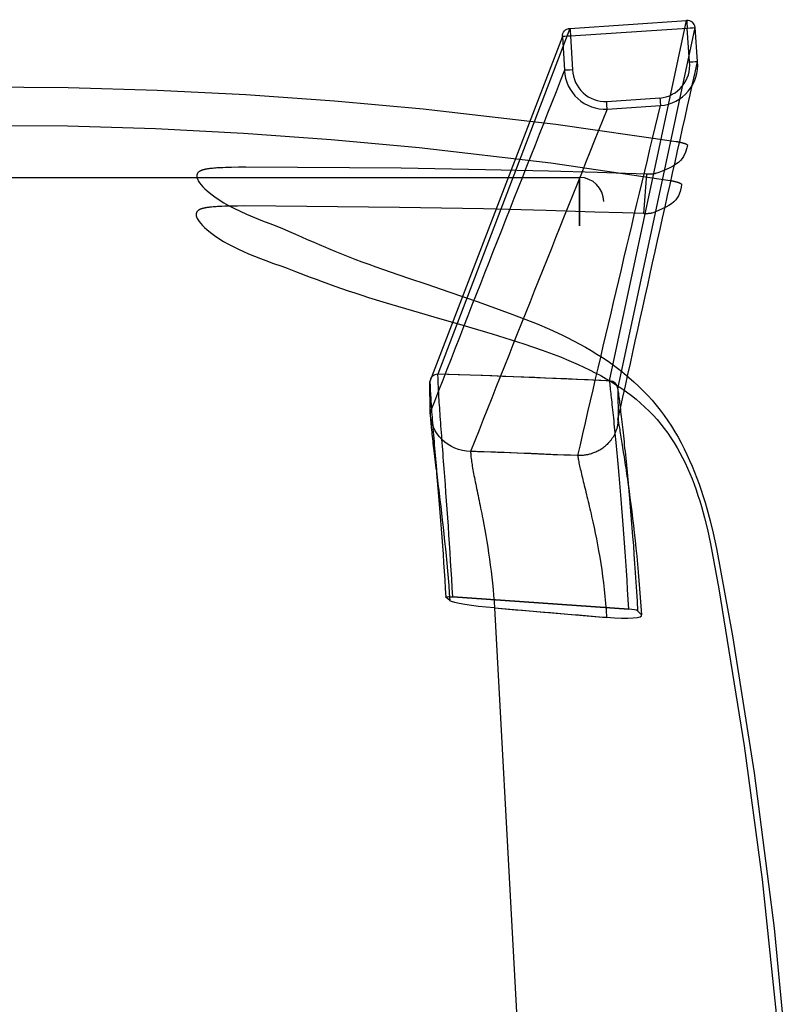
# Model space of a CAD drawing. Extents: x -1663 to -1246, y 1205 to 1695.
# Tile 4 of 4: x -1445 to -1253, y 1450 to 1695. Entities that reach past the tile are written whole.
import ezdxf

# ---------------------------------------------------------------- set-up
doc = ezdxf.new("R2010")
doc.units = 0
for name, color, linetype in [('CAPA_01', 7, 'CONTINUOUS'), ('OK', 7, 'CONTINUOUS'), ('PREDETERMINADO', 7, 'CONTINUOUS')]:
    doc.layers.add(name, color=color, linetype=linetype)

msp = doc.modelspace()

# ---------------------------------------------------------------- linework, layer by layer
at = {"layer": 'CAPA_01', "color": 5}
msp.add_line((-1289.45, 1646.6, 831.24), (-1288.66, 1656.43, 829.59), dxfattribs=at)
for points in [[(-1465.82, 1678.2, 880.22), (-1432.63, 1678.03, 880.24), (-1410.51, 1677.35, 880.35), (-1388.44, 1676.24, 880.56), (-1366.39, 1674.69, 880.83), (-1344.34, 1672.71, 881.11), (-1311.35, 1668.89, 881.3), (-1281.39, 1664.57, 881.05), (-1281.33, 1664.56, 881.05), (-1281.27, 1664.55, 881.05), (-1281.21, 1664.54, 881.05), (-1281.14, 1664.53, 881.04), (-1281.08, 1664.52, 881.03), (-1281.02, 1664.51, 881.03), (-1280.95, 1664.49, 881.02), (-1280.89, 1664.48, 881.01), (-1280.83, 1664.47, 880.99), (-1280.76, 1664.46, 880.98), (-1280.7, 1664.45, 880.96), (-1280.64, 1664.43, 880.95), (-1280.57, 1664.42, 880.93), (-1280.51, 1664.41, 880.91), (-1280.45, 1664.39, 880.89), (-1280.39, 1664.38, 880.87), (-1280.32, 1664.36, 880.84), (-1280.26, 1664.35, 880.82), (-1280.2, 1664.34, 880.79), (-1280.14, 1664.32, 880.76), (-1280.08, 1664.31, 880.73), (-1280.02, 1664.29, 880.7), (-1279.96, 1664.28, 880.67), (-1279.9, 1664.26, 880.63), (-1279.84, 1664.24, 880.59), (-1279.79, 1664.23, 880.56), (-1279.73, 1664.21, 880.52), (-1279.67, 1664.2, 880.48), (-1279.62, 1664.18, 880.43), (-1279.57, 1664.16, 880.39), (-1279.52, 1664.15, 880.35), (-1279.46, 1664.13, 880.3), (-1279.41, 1664.12, 880.25), (-1279.37, 1664.1, 880.2), (-1279.32, 1664.08, 880.15), (-1279.27, 1664.07, 880.1), (-1279.23, 1664.05, 880.05), (-1279.18, 1664.03, 880), (-1279.14, 1664.02, 879.94), (-1279.1, 1664, 879.89), (-1279.06, 1663.98, 879.83), (-1279.03, 1663.97, 879.78), (-1278.99, 1663.95, 879.72), (-1278.95, 1663.94, 879.66), (-1278.92, 1663.92, 879.6), (-1278.89, 1663.9, 879.54), (-1278.86, 1663.89, 879.48), (-1278.83, 1663.87, 879.42), (-1278.81, 1663.86, 879.36), (-1278.78, 1663.84, 879.3), (-1278.76, 1663.83, 879.24), (-1278.74, 1663.81, 879.17), (-1278.71, 1663.8, 879.11), (-1278.7, 1663.78, 879.05), (-1278.68, 1663.77, 878.99), (-1278.66, 1663.76, 878.92), (-1278.65, 1663.74, 878.86), (-1278.64, 1663.73, 878.8), (-1278.63, 1663.72, 878.73), (-1278.62, 1663.7, 878.67), (-1278.61, 1663.69, 878.61), (-1278.6, 1663.68, 878.55), (-1278.6, 1663.67, 878.48), (-1278.59, 1663.65, 878.42), (-1278.59, 1663.64, 878.36), (-1278.59, 1663.63, 878.3), (-1278.59, 1663.62, 878.24), (-1278.72, 1662.98, 874.54), (-1279.05, 1661.88, 868.03), (-1279.54, 1660.82, 861.5), (-1279.88, 1660.32, 858.25), (-1280.3, 1659.82, 854.99), (-1280.82, 1659.35, 851.76), (-1281.44, 1658.89, 848.55), (-1282.17, 1658.44, 845.37), (-1283, 1658.01, 842.22), (-1283.92, 1657.59, 839.11), (-1284.91, 1657.18, 836.05), (-1285.71, 1656.87, 833.76), (-1286.55, 1656.57, 831.5), (-1286.58, 1656.56, 831.43), (-1286.61, 1656.55, 831.35), (-1286.64, 1656.54, 831.27), (-1286.68, 1656.53, 831.2), (-1286.72, 1656.52, 831.12), (-1286.76, 1656.52, 831.05), (-1286.81, 1656.51, 830.97), (-1286.85, 1656.5, 830.9), (-1286.9, 1656.49, 830.83), (-1286.96, 1656.48, 830.76), (-1287.01, 1656.48, 830.69), (-1287.06, 1656.47, 830.62), (-1287.12, 1656.46, 830.55), (-1287.18, 1656.46, 830.49), (-1287.24, 1656.45, 830.42), (-1287.31, 1656.45, 830.36), (-1287.37, 1656.44, 830.3), (-1287.44, 1656.44, 830.24), (-1287.51, 1656.43, 830.19), (-1287.58, 1656.43, 830.13), (-1287.65, 1656.43, 830.08), (-1287.72, 1656.43, 830.03), (-1287.79, 1656.42, 829.98), (-1287.87, 1656.42, 829.93), (-1287.95, 1656.42, 829.89), (-1288.02, 1656.42, 829.85), (-1288.1, 1656.42, 829.81), (-1288.18, 1656.42, 829.77), (-1288.26, 1656.42, 829.73), (-1288.34, 1656.42, 829.7), (-1288.42, 1656.42, 829.67), (-1288.5, 1656.42, 829.64), (-1288.58, 1656.43, 829.62), (-1288.66, 1656.43, 829.59), (-1294.02, 1656.61, 828.2), (-1300.95, 1656.83, 826.56), (-1313.12, 1657.17, 824.07), (-1328.81, 1657.53, 821.4), (-1349.8, 1657.88, 818.52), (-1388.48, 1658.17, 814.51), (-1390.25, 1658.15, 814.28), (-1392.02, 1658.12, 814), (-1392.76, 1658.1, 813.86), (-1393.49, 1658.07, 813.71), (-1394.21, 1658.04, 813.54), (-1394.93, 1658.01, 813.35), (-1395.29, 1657.99, 813.25), (-1395.66, 1657.96, 813.13), (-1396.03, 1657.93, 813.01), (-1396.39, 1657.9, 812.87), (-1396.75, 1657.87, 812.72), (-1396.93, 1657.85, 812.64), (-1397.11, 1657.84, 812.56), (-1397.28, 1657.82, 812.48), (-1397.45, 1657.8, 812.39), (-1397.62, 1657.77, 812.3), (-1397.78, 1657.75, 812.21), (-1397.96, 1657.73, 812.1), (-1398.13, 1657.7, 811.99), (-1398.22, 1657.68, 811.93), (-1398.3, 1657.67, 811.88), (-1398.38, 1657.65, 811.82), (-1398.46, 1657.64, 811.75), (-1398.54, 1657.62, 811.69), (-1398.62, 1657.61, 811.63), (-1398.7, 1657.59, 811.56), (-1398.77, 1657.57, 811.49), (-1398.85, 1657.56, 811.42), (-1398.92, 1657.54, 811.35), (-1398.99, 1657.52, 811.28), (-1399.07, 1657.5, 811.2), (-1399.14, 1657.48, 811.12), (-1399.21, 1657.45, 811.03), (-1399.28, 1657.43, 810.95), (-1399.35, 1657.41, 810.86), (-1399.42, 1657.39, 810.77), (-1399.48, 1657.36, 810.68), (-1399.54, 1657.34, 810.59), (-1399.6, 1657.31, 810.5), (-1399.66, 1657.29, 810.41), (-1399.71, 1657.26, 810.31), (-1399.76, 1657.24, 810.22), (-1399.82, 1657.21, 810.12), (-1399.86, 1657.19, 810.02), (-1399.91, 1657.16, 809.93), (-1399.96, 1657.13, 809.83), (-1400, 1657.11, 809.72), (-1400.04, 1657.08, 809.62), (-1400.09, 1657.05, 809.51), (-1400.16, 1656.99, 809.29), (-1400.24, 1656.93, 809.07), (-1400.3, 1656.87, 808.85), (-1400.36, 1656.81, 808.62), (-1400.41, 1656.74, 808.4), (-1400.45, 1656.68, 808.17), (-1400.49, 1656.62, 807.94), (-1400.53, 1656.56, 807.71), (-1400.56, 1656.49, 807.47), (-1400.58, 1656.43, 807.24), (-1400.6, 1656.36, 807), (-1400.63, 1656.23, 806.53), (-1400.65, 1656.1, 806.06), (-1400.65, 1655.97, 805.59), (-1400.65, 1655.84, 805.12), (-1400.63, 1655.71, 804.66), (-1400.57, 1655.45, 803.72), (-1400.48, 1655.19, 802.79), (-1400.42, 1655.06, 802.33), (-1400.29, 1654.8, 801.39), (-1400.14, 1654.54, 800.46), (-1399.97, 1654.28, 799.54), (-1399.58, 1653.77, 797.71), (-1399.14, 1653.26, 795.9), (-1398.64, 1652.76, 794.1), (-1398.09, 1652.25, 792.31), (-1397.19, 1651.51, 789.64), (-1396.19, 1650.77, 787), (-1395.11, 1650.04, 784.41), (-1393.96, 1649.33, 781.88), (-1392.74, 1648.64, 779.41), (-1391.45, 1647.97, 777), (-1389.88, 1647.2, 774.29), (-1388.25, 1646.45, 771.67), (-1386.32, 1645.63, 768.78), (-1384.34, 1644.84, 766.01), (-1381.82, 1643.86, 762.7), (-1379.51, 1642.95, 759.86), (-1377.82, 1642.23, 757.87), (-1376.06, 1641.46, 755.91), (-1374.64, 1640.83, 754.41), (-1373.2, 1640.2, 752.98), (-1371.72, 1639.55, 751.6), (-1370.22, 1638.89, 750.28), (-1368.67, 1638.23, 749.01), (-1367.89, 1637.9, 748.4), (-1366.28, 1637.23, 747.22), (-1364.65, 1636.58, 746.1), (-1362.99, 1635.93, 745.03), (-1361.3, 1635.29, 744.02), (-1359.59, 1634.65, 743.06), (-1357.86, 1634.02, 742.13), (-1356.1, 1633.4, 741.25), (-1352.51, 1632.14, 739.56), (-1347.96, 1630.57, 737.6), (-1343.42, 1629.02, 735.82), (-1337.95, 1627.17, 733.86), (-1330.63, 1624.65, 731.49), (-1322.24, 1621.62, 729), (-1315.99, 1619.14, 727.24), (-1312.91, 1617.82, 726.39), (-1309.87, 1616.41, 725.55), (-1308.36, 1615.68, 725.13), (-1305.4, 1614.15, 724.32), (-1303.95, 1613.35, 723.91), (-1302.51, 1612.51, 723.52), (-1301.1, 1611.66, 723.12), (-1299.7, 1610.77, 722.73), (-1298.34, 1609.85, 722.35), (-1296.99, 1608.9, 721.98), (-1295.68, 1607.92, 721.62), (-1294.39, 1606.9, 721.26), (-1293.13, 1605.85, 720.92), (-1291.91, 1604.77, 720.58), (-1290.73, 1603.67, 720.27), (-1289.59, 1602.54, 719.97), (-1288.48, 1601.37, 719.68), (-1287.4, 1600.16, 719.41), (-1286.36, 1598.93, 719.16), (-1285.36, 1597.66, 718.92), (-1284.4, 1596.37, 718.71), (-1283.47, 1595.05, 718.52), (-1282.58, 1593.7, 718.35), (-1281.74, 1592.34, 718.2), (-1280.93, 1590.95, 718.07), (-1280.15, 1589.54, 717.97), (-1279.42, 1588.11, 717.89), (-1278.71, 1586.67, 717.83), (-1278.05, 1585.21, 717.8), (-1277.41, 1583.74, 717.78), (-1276.81, 1582.26, 717.79), (-1276.23, 1580.77, 717.83), (-1275.69, 1579.27, 717.88), (-1275.17, 1577.76, 717.95), (-1274.67, 1576.24, 718.04), (-1274.21, 1574.73, 718.15), (-1273.76, 1573.2, 718.28), (-1272.94, 1570.15, 718.59), (-1272.19, 1567.08, 718.96), (-1271.34, 1563.25, 719.5), (-1267.36, 1541.56, 722.99), (-1261.97, 1507.43, 728.05), (-1257, 1468.82, 733.12), (-1252.75, 1424.25, 738.63)], [(-1465.71, 1668.6, 883.02), (-1432.84, 1668.43, 883.03), (-1410.92, 1667.75, 883.1), (-1389.05, 1666.62, 883.23), (-1367.19, 1665.06, 883.39), (-1345.33, 1663.06, 883.53), (-1312.61, 1659.21, 883.44), (-1282.89, 1654.85, 882.87), (-1282.83, 1654.84, 882.87), (-1282.77, 1654.83, 882.87), (-1282.7, 1654.82, 882.86), (-1282.64, 1654.81, 882.86), (-1282.58, 1654.8, 882.85), (-1282.52, 1654.79, 882.84), (-1282.45, 1654.78, 882.83), (-1282.39, 1654.76, 882.82), (-1282.33, 1654.75, 882.8), (-1282.27, 1654.74, 882.79), (-1282.2, 1654.73, 882.77), (-1282.14, 1654.71, 882.76), (-1282.08, 1654.7, 882.74), (-1282.01, 1654.69, 882.72), (-1281.95, 1654.67, 882.69), (-1281.89, 1654.66, 882.67), (-1281.83, 1654.64, 882.65), (-1281.76, 1654.63, 882.62), (-1281.7, 1654.62, 882.59), (-1281.64, 1654.6, 882.56), (-1281.58, 1654.59, 882.53), (-1281.52, 1654.57, 882.5), (-1281.46, 1654.55, 882.46), (-1281.4, 1654.54, 882.43), (-1281.35, 1654.52, 882.39), (-1281.29, 1654.51, 882.35), (-1281.23, 1654.49, 882.31), (-1281.18, 1654.47, 882.27), (-1281.12, 1654.46, 882.23), (-1281.07, 1654.44, 882.18), (-1281.02, 1654.43, 882.14), (-1280.97, 1654.41, 882.09), (-1280.92, 1654.39, 882.04), (-1280.87, 1654.38, 881.99), (-1280.82, 1654.36, 881.94), (-1280.77, 1654.34, 881.89), (-1280.73, 1654.33, 881.84), (-1280.69, 1654.31, 881.78), (-1280.64, 1654.29, 881.73), (-1280.6, 1654.28, 881.67), (-1280.56, 1654.26, 881.61), (-1280.53, 1654.24, 881.56), (-1280.49, 1654.23, 881.5), (-1280.45, 1654.21, 881.44), (-1280.42, 1654.19, 881.38), (-1280.39, 1654.18, 881.32), (-1280.36, 1654.16, 881.26), (-1280.33, 1654.15, 881.2), (-1280.3, 1654.13, 881.13), (-1280.28, 1654.12, 881.07), (-1280.25, 1654.1, 881.01), (-1280.23, 1654.09, 880.94), (-1280.21, 1654.07, 880.88), (-1280.19, 1654.06, 880.82), (-1280.17, 1654.04, 880.76), (-1280.16, 1654.03, 880.69), (-1280.14, 1654.01, 880.63), (-1280.13, 1654, 880.56), (-1280.12, 1653.99, 880.5), (-1280.11, 1653.97, 880.44), (-1280.1, 1653.96, 880.37), (-1280.09, 1653.95, 880.31), (-1280.08, 1653.94, 880.25), (-1280.08, 1653.92, 880.19), (-1280.08, 1653.91, 880.12), (-1280.07, 1653.9, 880.06), (-1280.07, 1653.89, 880), (-1280.16, 1653.23, 876.27), (-1280.4, 1652.12, 869.72), (-1280.81, 1651.04, 863.16), (-1281.11, 1650.53, 859.89), (-1281.48, 1650.03, 856.63), (-1281.95, 1649.54, 853.38), (-1282.53, 1649.08, 850.16), (-1283.21, 1648.63, 846.98), (-1283.99, 1648.19, 843.83), (-1284.86, 1647.77, 840.73), (-1285.81, 1647.35, 837.66), (-1286.57, 1647.04, 835.38), (-1287.37, 1646.74, 833.13), (-1287.4, 1646.73, 833.05), (-1287.43, 1646.72, 832.97), (-1287.46, 1646.71, 832.9), (-1287.5, 1646.7, 832.82), (-1287.54, 1646.69, 832.75), (-1287.58, 1646.68, 832.67), (-1287.62, 1646.67, 832.6), (-1287.67, 1646.67, 832.53), (-1287.72, 1646.66, 832.46), (-1287.77, 1646.65, 832.39), (-1287.82, 1646.64, 832.32), (-1287.87, 1646.64, 832.25), (-1287.93, 1646.63, 832.18), (-1287.99, 1646.62, 832.12), (-1288.05, 1646.62, 832.05), (-1288.11, 1646.61, 831.99), (-1288.17, 1646.61, 831.93), (-1288.24, 1646.6, 831.87), (-1288.31, 1646.6, 831.82), (-1288.38, 1646.6, 831.76), (-1288.45, 1646.59, 831.71), (-1288.52, 1646.59, 831.66), (-1288.59, 1646.59, 831.61), (-1288.67, 1646.59, 831.57), (-1288.74, 1646.59, 831.53), (-1288.82, 1646.59, 831.48), (-1288.89, 1646.59, 831.45), (-1288.97, 1646.59, 831.41), (-1289.05, 1646.59, 831.38), (-1289.13, 1646.59, 831.34), (-1289.21, 1646.59, 831.32), (-1289.29, 1646.59, 831.29), (-1289.37, 1646.59, 831.26), (-1289.45, 1646.6, 831.24), (-1294.77, 1646.78, 829.91), (-1301.65, 1647.01, 828.37), (-1313.73, 1647.38, 826.02), (-1329.34, 1647.77, 823.52), (-1350.21, 1648.17, 820.84), (-1388.72, 1648.52, 817.12), (-1390.49, 1648.5, 816.9), (-1392.25, 1648.47, 816.63), (-1392.98, 1648.45, 816.5), (-1393.71, 1648.43, 816.35), (-1394.43, 1648.4, 816.19), (-1394.79, 1648.38, 816.1), (-1395.15, 1648.37, 816), (-1395.51, 1648.35, 815.9), (-1395.87, 1648.32, 815.79), (-1396.23, 1648.3, 815.66), (-1396.6, 1648.27, 815.53), (-1396.96, 1648.23, 815.38), (-1397.13, 1648.22, 815.3), (-1397.31, 1648.2, 815.22), (-1397.48, 1648.18, 815.14), (-1397.65, 1648.16, 815.06), (-1397.82, 1648.14, 814.97), (-1397.98, 1648.12, 814.88), (-1398.15, 1648.09, 814.77), (-1398.33, 1648.06, 814.66), (-1398.41, 1648.05, 814.6), (-1398.49, 1648.03, 814.54), (-1398.57, 1648.02, 814.48), (-1398.65, 1648, 814.42), (-1398.73, 1647.99, 814.36), (-1398.81, 1647.97, 814.3), (-1398.89, 1647.95, 814.23), (-1398.96, 1647.94, 814.16), (-1399.04, 1647.92, 814.09), (-1399.11, 1647.9, 814.02), (-1399.18, 1647.88, 813.95), (-1399.25, 1647.86, 813.87), (-1399.33, 1647.84, 813.79), (-1399.4, 1647.82, 813.71), (-1399.47, 1647.8, 813.62), (-1399.54, 1647.77, 813.53), (-1399.6, 1647.75, 813.45), (-1399.66, 1647.73, 813.36), (-1399.72, 1647.7, 813.27), (-1399.78, 1647.68, 813.17), (-1399.84, 1647.66, 813.08), (-1399.89, 1647.63, 812.99), (-1399.94, 1647.6, 812.89), (-1399.99, 1647.58, 812.8), (-1400.04, 1647.55, 812.7), (-1400.09, 1647.53, 812.6), (-1400.13, 1647.5, 812.5), (-1400.18, 1647.47, 812.4), (-1400.22, 1647.44, 812.29), (-1400.26, 1647.41, 812.18), (-1400.34, 1647.35, 811.97), (-1400.41, 1647.29, 811.74), (-1400.47, 1647.23, 811.52), (-1400.52, 1647.17, 811.3), (-1400.57, 1647.11, 811.07), (-1400.62, 1647.05, 810.85), (-1400.66, 1646.99, 810.62), (-1400.69, 1646.92, 810.38), (-1400.72, 1646.86, 810.15), (-1400.74, 1646.79, 809.92), (-1400.76, 1646.73, 809.68), (-1400.79, 1646.6, 809.21), (-1400.81, 1646.47, 808.74), (-1400.81, 1646.34, 808.27), (-1400.8, 1646.2, 807.8), (-1400.78, 1646.07, 807.33), (-1400.71, 1645.81, 806.4), (-1400.62, 1645.55, 805.47), (-1400.56, 1645.42, 805), (-1400.42, 1645.16, 804.07), (-1400.27, 1644.9, 803.14), (-1400.09, 1644.64, 802.21), (-1399.69, 1644.13, 800.38), (-1399.24, 1643.62, 798.57), (-1398.74, 1643.12, 796.77), (-1398.18, 1642.62, 794.98), (-1397.26, 1641.87, 792.31), (-1396.26, 1641.13, 789.68), (-1395.16, 1640.41, 787.08), (-1394, 1639.7, 784.55), (-1392.77, 1639.01, 782.09), (-1391.47, 1638.34, 779.71), (-1390.12, 1637.69, 777.4), (-1389.2, 1637.26, 775.9), (-1387.78, 1636.62, 773.67), (-1386.32, 1636.01, 771.52), (-1384.84, 1635.42, 769.47), (-1382.82, 1634.66, 766.85), (-1381.81, 1634.29, 765.6), (-1381.04, 1634.02, 764.72), (-1380.27, 1633.75, 763.88), (-1379.51, 1633.49, 763.1), (-1378.16, 1633.02, 761.79), (-1376.06, 1632.2, 759.68), (-1375, 1631.79, 758.69), (-1373.56, 1631.24, 757.44), (-1372.47, 1630.83, 756.54), (-1370.98, 1630.26, 755.38), (-1369.46, 1629.69, 754.26), (-1367.9, 1629.12, 753.19), (-1366.3, 1628.55, 752.17), (-1364.68, 1627.98, 751.2), (-1363.02, 1627.41, 750.28), (-1361.34, 1626.86, 749.4), (-1359.63, 1626.31, 748.57), (-1357.9, 1625.77, 747.78), (-1354.37, 1624.69, 746.28), (-1350.76, 1623.61, 744.88), (-1345.32, 1622.01, 742.97), (-1341.7, 1620.96, 741.82), (-1334.43, 1618.85, 739.72), (-1327.14, 1616.7, 737.83), (-1319.33, 1614.24, 735.98), (-1314.71, 1612.65, 734.93), (-1310.18, 1610.94, 733.91), (-1308.69, 1610.33, 733.58), (-1305.77, 1609.07, 732.92), (-1304.33, 1608.41, 732.6), (-1302.92, 1607.73, 732.29), (-1301.52, 1607.02, 731.97), (-1300.15, 1606.29, 731.66), (-1298.81, 1605.53, 731.36), (-1297.49, 1604.74, 731.06), (-1296.2, 1603.93, 730.77), (-1294.94, 1603.09, 730.49), (-1293.71, 1602.22, 730.22), (-1292.51, 1601.33, 729.95), (-1291.37, 1600.41, 729.7), (-1290.26, 1599.46, 729.46), (-1289.18, 1598.48, 729.23), (-1288.13, 1597.46, 729.01), (-1287.13, 1596.42, 728.81), (-1286.16, 1595.35, 728.62), (-1285.23, 1594.25, 728.45), (-1284.34, 1593.12, 728.29), (-1283.49, 1591.97, 728.15), (-1282.68, 1590.79, 728.03), (-1281.9, 1589.59, 727.93), (-1281.16, 1588.36, 727.85), (-1280.46, 1587.11, 727.78), (-1279.79, 1585.85, 727.74), (-1279.16, 1584.56, 727.71), (-1278.56, 1583.25, 727.71), (-1277.98, 1581.93, 727.72), (-1277.44, 1580.59, 727.75), (-1276.93, 1579.24, 727.8), (-1276.44, 1577.87, 727.87), (-1275.97, 1576.49, 727.95), (-1275.53, 1575.11, 728.06), (-1275.11, 1573.71, 728.18), (-1274.33, 1570.89, 728.46), (-1273.62, 1568.03, 728.81), (-1272.82, 1564.43, 729.32), (-1270.74, 1553.21, 731.14), (-1264.47, 1514.15, 737.05), (-1260.01, 1480.86, 741.53), (-1255.5, 1437.99, 746.86)]]:
    msp.add_polyline3d(points, dxfattribs=at)
at = {"layer": 'OK', "color": 40}
for p, q in [((-1307.82, 1692.7, 2.63), (-1278.79, 1694.66, 2.64)), ((-1297.95, 1604.96, 675.72), (-1278.79, 1694.66, 2.64)), ((-1309.69, 1690.68, 1.97), (-1342.65, 1604.8, 668.99)), ((-1307.82, 1692.7, 2.63), (-1340.66, 1606.64, 669.84)), ((-1309.69, 1690.68, 1.97), (-1309.17, 1682.27, 1.96)), ((-1307.69, 1690.81), (-1278.66, 1692.77)), ((-1307.69, 1690.81), (-1307.17, 1682.39)), ((-1295.92, 1602.97, 675.41), (-1276.67, 1692.92, 1.97)), ((-1278.05, 1684.34), (-1278.66, 1692.77)), ((-1276.06, 1684.49, 1.97), (-1276.67, 1692.92, 1.97)), ((-1298.68, 1674.5), (-1285.43, 1675.38)), ((-1298.55, 1672.61, 1.36), (-1285.31, 1673.49, 1.36)), ((-1340.65, 1606.64, 669.84), (-1340.66, 1606.64, 669.84)), ((-1297.95, 1604.96, 675.72), (-1297.95, 1604.96, 675.72)), ((-1342.6, 1597.22, 666.46), (-1342.65, 1604.8, 668.99)), ((-1295.92, 1602.97, 675.41), (-1295.86, 1595.4, 672.84)), ((-1332.45, 1587.42, 664.43), (-1332.53, 1587.42, 664.42)), ((-1305.86, 1586.39, 668.05), (-1306, 1586.39, 668.03)), ((-1337.73, 1550.29, 698.51), (-1338.72, 1551.17, 706.4)), ((-1293.19, 1548.19, 714.4), (-1336.99, 1551.24, 708.64)), ((-1336.99, 1551.24, 708.64), (-1293.19, 1548.19, 714.4)), ((-1326.61, 1548.48, 689.97), (-1298.72, 1546.14, 693.69)), ((-1290.03, 1546.74, 704.81), (-1290.98, 1547.78, 712.69))]:
    msp.add_line(p, q, dxfattribs=at)
for points in [[(-1336.99, 1551.24, 708.64), (-1337.11, 1553.47, 708.42), (-1337.23, 1555.69, 708.15), (-1337.36, 1557.91, 707.82), (-1337.5, 1560.11, 707.42), (-1337.63, 1562.31, 706.97), (-1337.77, 1564.49, 706.46), (-1337.92, 1566.66, 705.88), (-1338.07, 1568.81, 705.24), (-1338.21, 1570.94, 704.53), (-1338.36, 1573.05, 703.76), (-1338.52, 1575.13, 702.92), (-1338.67, 1577.19, 702.01), (-1338.82, 1579.21, 701.03), (-1338.89, 1580.21, 700.51), (-1338.97, 1581.19, 699.98), (-1339.04, 1582.17, 699.43), (-1339.11, 1583.14, 698.86), (-1339.18, 1584.1, 698.27), (-1339.26, 1585.04, 697.66), (-1339.33, 1585.98, 697.04), (-1339.4, 1586.9, 696.4), (-1339.47, 1587.81, 695.74), (-1339.53, 1588.71, 695.06), (-1339.6, 1589.59, 694.37), (-1339.67, 1590.46, 693.66), (-1339.73, 1591.31, 692.93), (-1339.79, 1592.15, 692.18), (-1339.85, 1592.97, 691.41), (-1339.91, 1593.78, 690.63), (-1339.97, 1594.57, 689.83), (-1340.03, 1595.34, 689.02), (-1340.08, 1596.09, 688.19), (-1340.13, 1596.83, 687.34), (-1340.18, 1597.55, 686.48), (-1340.23, 1598.25, 685.6), (-1340.28, 1598.93, 684.71), (-1340.32, 1599.59, 683.8), (-1340.36, 1600.23, 682.88), (-1340.4, 1600.85, 681.94), (-1340.44, 1601.45, 680.99), (-1340.47, 1602.02, 680.03), (-1340.5, 1602.58, 679.06), (-1340.53, 1603.12, 678.07), (-1340.56, 1603.63, 677.08), (-1340.58, 1604.13, 676.07), (-1340.6, 1604.6, 675.06), (-1340.62, 1605.05, 674.03), (-1340.63, 1605.48, 672.99), (-1340.64, 1605.89, 671.95), (-1340.65, 1606.28, 670.9), (-1340.66, 1606.64, 669.84)], [(-1297.95, 1604.96, 675.72), (-1298.77, 1604.99, 675.61), (-1300.14, 1605.05, 675.42), (-1304.22, 1605.23, 674.8), (-1316.07, 1605.75, 673), (-1329.54, 1606.3, 671.09), (-1335.64, 1606.51, 670.33), (-1338.32, 1606.59, 670.05), (-1340.66, 1606.64, 669.84)], [(-1293.19, 1548.19, 714.4), (-1293.32, 1550.62, 714.04), (-1293.46, 1553.03, 713.62), (-1293.6, 1555.41, 713.16), (-1293.75, 1557.77, 712.64), (-1293.9, 1560.11, 712.08), (-1294.06, 1562.41, 711.46), (-1294.22, 1564.69, 710.78), (-1294.38, 1566.93, 710.06), (-1294.54, 1569.13, 709.28), (-1294.71, 1571.3, 708.45), (-1294.88, 1573.43, 707.56), (-1295.05, 1575.52, 706.62), (-1295.22, 1577.56, 705.63), (-1295.39, 1579.56, 704.58), (-1295.56, 1581.51, 703.47), (-1295.73, 1583.4, 702.31), (-1295.81, 1584.33, 701.71), (-1295.9, 1585.25, 701.09), (-1295.98, 1586.15, 700.46), (-1296.06, 1587.03, 699.82), (-1296.15, 1587.91, 699.16), (-1296.23, 1588.76, 698.48), (-1296.31, 1589.61, 697.79), (-1296.39, 1590.43, 697.09), (-1296.47, 1591.24, 696.37), (-1296.55, 1592.04, 695.64), (-1296.63, 1592.82, 694.89), (-1296.7, 1593.58, 694.13), (-1296.78, 1594.33, 693.36), (-1296.85, 1595.06, 692.57), (-1296.93, 1595.77, 691.76), (-1297, 1596.47, 690.94), (-1297.07, 1597.14, 690.1), (-1297.14, 1597.8, 689.25), (-1297.21, 1598.44, 688.38), (-1297.28, 1599.06, 687.5), (-1297.34, 1599.67, 686.61), (-1297.41, 1600.25, 685.69), (-1297.47, 1600.81, 684.77), (-1297.53, 1601.36, 683.82), (-1297.59, 1601.88, 682.86), (-1297.64, 1602.38, 681.89), (-1297.7, 1602.87, 680.9), (-1297.75, 1603.33, 679.9), (-1297.81, 1603.77, 678.88), (-1297.85, 1604.19, 677.84), (-1297.9, 1604.59, 676.79), (-1297.95, 1604.96, 675.72)], [(-1342.65, 1604.8, 668.99), (-1342.64, 1604.45, 670.02), (-1342.63, 1604.08, 671.05), (-1342.62, 1603.68, 672.07), (-1342.6, 1603.27, 673.08), (-1342.58, 1602.83, 674.08), (-1342.56, 1602.37, 675.07), (-1342.53, 1601.89, 676.05), (-1342.5, 1601.39, 677.02), (-1342.47, 1600.87, 677.98), (-1342.44, 1600.32, 678.92), (-1342.4, 1599.76, 679.85), (-1342.36, 1599.17, 680.77), (-1342.32, 1598.57, 681.68), (-1342.28, 1597.95, 682.57), (-1342.23, 1597.3, 683.45), (-1342.18, 1596.64, 684.31), (-1342.13, 1595.96, 685.16), (-1342.07, 1595.26, 685.99), (-1342.02, 1594.54, 686.8), (-1341.96, 1593.81, 687.6), (-1341.9, 1593.06, 688.39), (-1341.84, 1592.29, 689.15), (-1341.77, 1591.51, 689.9), (-1341.71, 1590.71, 690.64), (-1341.64, 1589.89, 691.35), (-1341.57, 1589.06, 692.05), (-1341.5, 1588.22, 692.73), (-1341.43, 1587.36, 693.4), (-1341.36, 1586.5, 694.04), (-1341.28, 1585.61, 694.67), (-1341.21, 1584.72, 695.28), (-1341.13, 1583.82, 695.88), (-1341.06, 1582.9, 696.46), (-1340.98, 1581.97, 697.02), (-1340.9, 1581.04, 697.56), (-1340.82, 1580.09, 698.08), (-1340.74, 1579.14, 698.59), (-1340.66, 1578.17, 699.08), (-1340.5, 1576.22, 700.02), (-1340.34, 1574.24, 700.88), (-1340.18, 1572.23, 701.69), (-1340.02, 1570.19, 702.42), (-1339.86, 1568.14, 703.1), (-1339.7, 1566.06, 703.71), (-1339.55, 1563.97, 704.27), (-1339.4, 1561.86, 704.76), (-1339.25, 1559.74, 705.2), (-1339.11, 1557.61, 705.58), (-1338.98, 1555.47, 705.91), (-1338.85, 1553.32, 706.18), (-1338.72, 1551.17, 706.4)], [(-1295.92, 1602.97, 675.41), (-1295.87, 1602.61, 676.42), (-1295.82, 1602.23, 677.41), (-1295.77, 1601.82, 678.39), (-1295.71, 1601.4, 679.36), (-1295.65, 1600.96, 680.31), (-1295.59, 1600.5, 681.25), (-1295.53, 1600.01, 682.18), (-1295.47, 1599.51, 683.09), (-1295.41, 1598.99, 683.99), (-1295.34, 1598.45, 684.87), (-1295.28, 1597.89, 685.74), (-1295.21, 1597.31, 686.6), (-1295.14, 1596.72, 687.44), (-1295.07, 1596.1, 688.27), (-1294.99, 1595.47, 689.09), (-1294.92, 1594.82, 689.89), (-1294.84, 1594.15, 690.68), (-1294.77, 1593.47, 691.45), (-1294.69, 1592.77, 692.21), (-1294.61, 1592.05, 692.96), (-1294.53, 1591.32, 693.69), (-1294.45, 1590.57, 694.41), (-1294.37, 1589.81, 695.12), (-1294.29, 1589.02, 695.81), (-1294.21, 1588.23, 696.49), (-1294.12, 1587.42, 697.16), (-1294.04, 1586.59, 697.81), (-1293.95, 1585.75, 698.45), (-1293.87, 1584.9, 699.08), (-1293.78, 1584.03, 699.69), (-1293.61, 1582.25, 700.88), (-1293.44, 1580.41, 702.01), (-1293.26, 1578.53, 703.09), (-1293.09, 1576.59, 704.11), (-1292.91, 1574.61, 705.09), (-1292.74, 1572.58, 706.01), (-1292.56, 1570.51, 706.87), (-1292.39, 1568.39, 707.69), (-1292.22, 1566.24, 708.45), (-1292.05, 1564.04, 709.16), (-1291.89, 1561.81, 709.82), (-1291.72, 1559.55, 710.43), (-1291.57, 1557.25, 710.99), (-1291.41, 1554.92, 711.49), (-1291.26, 1552.57, 711.94), (-1291.12, 1550.18, 712.34), (-1290.98, 1547.78, 712.69)], [(-1342.6, 1597.22, 666.46), (-1342.59, 1596.91, 667.37), (-1342.58, 1596.59, 668.28), (-1342.56, 1596.24, 669.18), (-1342.54, 1595.88, 670.07), (-1342.51, 1595.49, 670.95), (-1342.48, 1595.09, 671.82), (-1342.45, 1594.66, 672.68), (-1342.41, 1594.22, 673.53), (-1342.37, 1593.76, 674.36), (-1342.32, 1593.27, 675.19), (-1342.27, 1592.77, 676), (-1342.22, 1592.25, 676.8), (-1342.16, 1591.72, 677.59), (-1342.1, 1591.16, 678.36), (-1342.04, 1590.59, 679.12), (-1341.97, 1590, 679.86), (-1341.9, 1589.39, 680.59), (-1341.82, 1588.77, 681.3), (-1341.75, 1588.14, 682), (-1341.67, 1587.49, 682.68), (-1341.59, 1586.82, 683.35), (-1341.5, 1586.14, 684), (-1341.42, 1585.45, 684.64), (-1341.33, 1584.74, 685.26), (-1341.24, 1584.02, 685.86), (-1341.15, 1583.29, 686.45), (-1341.05, 1582.55, 687.02), (-1340.96, 1581.79, 687.58), (-1340.86, 1581.03, 688.12), (-1340.77, 1580.26, 688.65), (-1340.67, 1579.47, 689.16), (-1340.57, 1578.68, 689.65), (-1340.47, 1577.88, 690.13), (-1340.37, 1577.07, 690.6), (-1340.27, 1576.25, 691.05), (-1340.17, 1575.42, 691.48), (-1339.97, 1573.75, 692.31), (-1339.77, 1572.05, 693.09), (-1339.57, 1570.32, 693.8), (-1339.37, 1568.58, 694.47), (-1339.18, 1566.81, 695.08), (-1338.99, 1565.02, 695.65), (-1338.8, 1563.22, 696.16), (-1338.63, 1561.41, 696.63), (-1338.46, 1559.58, 697.05), (-1338.29, 1557.74, 697.43), (-1338.14, 1555.89, 697.76), (-1337.99, 1554.03, 698.05), (-1337.86, 1552.16, 698.3), (-1337.73, 1550.29, 698.51)], [(-1295.86, 1595.4, 672.84), (-1295.87, 1595.22, 672.75), (-1295.87, 1595.03, 672.66), (-1295.88, 1594.85, 672.57), (-1295.89, 1594.67, 672.48), (-1295.91, 1594.49, 672.39), (-1295.93, 1594.31, 672.3), (-1295.96, 1594.13, 672.21), (-1295.99, 1593.95, 672.12), (-1296.02, 1593.78, 672.03), (-1296.06, 1593.6, 671.95), (-1296.1, 1593.42, 671.86), (-1296.15, 1593.24, 671.77), (-1296.19, 1593.07, 671.69), (-1296.25, 1592.89, 671.6), (-1296.3, 1592.72, 671.52), (-1296.37, 1592.54, 671.44), (-1296.46, 1592.3, 671.32), (-1296.56, 1592.06, 671.2), (-1296.63, 1591.9, 671.13), (-1296.7, 1591.75, 671.05), (-1296.77, 1591.6, 670.98), (-1296.85, 1591.45, 670.91), (-1296.93, 1591.3, 670.84), (-1297.01, 1591.15, 670.77), (-1297.1, 1591.01, 670.7), (-1297.19, 1590.86, 670.63), (-1297.28, 1590.72, 670.56), (-1297.38, 1590.58, 670.49), (-1297.47, 1590.44, 670.42), (-1297.58, 1590.3, 670.36), (-1297.68, 1590.16, 670.29), (-1297.78, 1590.03, 670.23), (-1297.89, 1589.89, 670.16), (-1298, 1589.76, 670.1), (-1298.19, 1589.56, 670), (-1298.38, 1589.36, 669.9), (-1298.58, 1589.16, 669.8), (-1298.78, 1588.97, 669.71), (-1299, 1588.78, 669.62), (-1299.22, 1588.59, 669.52), (-1299.44, 1588.42, 669.43), (-1299.67, 1588.25, 669.35), (-1299.91, 1588.08, 669.26), (-1300.15, 1587.93, 669.18), (-1300.39, 1587.78, 669.1), (-1300.64, 1587.64, 669.03), (-1300.89, 1587.51, 668.95), (-1301.15, 1587.38, 668.88), (-1301.41, 1587.26, 668.81), (-1301.68, 1587.14, 668.74), (-1301.92, 1587.05, 668.69), (-1302.17, 1586.96, 668.63), (-1302.37, 1586.89, 668.59), (-1302.57, 1586.83, 668.54), (-1302.77, 1586.77, 668.5), (-1302.98, 1586.71, 668.46), (-1303.18, 1586.66, 668.42), (-1303.39, 1586.62, 668.39), (-1303.59, 1586.57, 668.35), (-1303.8, 1586.54, 668.32), (-1304.06, 1586.49, 668.28), (-1304.31, 1586.46, 668.24), (-1304.57, 1586.43, 668.2), (-1304.83, 1586.41, 668.17), (-1305.08, 1586.39, 668.13), (-1305.34, 1586.39, 668.1), (-1305.6, 1586.38, 668.07), (-1305.86, 1586.39, 668.05)], [(-1295.86, 1595.4, 672.84), (-1295.81, 1595.08, 673.69), (-1295.76, 1594.75, 674.53), (-1295.7, 1594.4, 675.36), (-1295.64, 1594.04, 676.18), (-1295.58, 1593.66, 676.99), (-1295.52, 1593.26, 677.79), (-1295.45, 1592.84, 678.58), (-1295.38, 1592.41, 679.35), (-1295.3, 1591.96, 680.12), (-1295.23, 1591.49, 680.87), (-1295.15, 1591.01, 681.61), (-1295.07, 1590.51, 682.34), (-1294.98, 1590, 683.06), (-1294.9, 1589.47, 683.77), (-1294.81, 1588.93, 684.47), (-1294.72, 1588.37, 685.16), (-1294.63, 1587.79, 685.83), (-1294.54, 1587.2, 686.49), (-1294.44, 1586.6, 687.15), (-1294.35, 1585.98, 687.79), (-1294.25, 1585.34, 688.42), (-1294.15, 1584.7, 689.04), (-1294.05, 1584.03, 689.65), (-1293.95, 1583.36, 690.25), (-1293.84, 1582.67, 690.83), (-1293.74, 1581.96, 691.41), (-1293.64, 1581.25, 691.97), (-1293.53, 1580.51, 692.52), (-1293.42, 1579.77, 693.06), (-1293.32, 1579.01, 693.59), (-1293.21, 1578.24, 694.11), (-1293.1, 1577.46, 694.62), (-1292.89, 1575.86, 695.6), (-1292.67, 1574.21, 696.53), (-1292.45, 1572.51, 697.42), (-1292.24, 1570.77, 698.26), (-1292.03, 1568.98, 699.06), (-1291.82, 1567.15, 699.81), (-1291.61, 1565.27, 700.52), (-1291.41, 1563.36, 701.18), (-1291.21, 1561.4, 701.8), (-1291.02, 1559.41, 702.37), (-1290.83, 1557.38, 702.89), (-1290.65, 1555.32, 703.37), (-1290.48, 1553.22, 703.8), (-1290.32, 1551.09, 704.18), (-1290.17, 1548.93, 704.52), (-1290.03, 1546.74, 704.81)], [(-1332.53, 1587.42, 664.42), (-1332.52, 1587.17, 665.15), (-1332.51, 1586.89, 665.88), (-1332.49, 1586.61, 666.6), (-1332.47, 1586.3, 667.32), (-1332.44, 1585.98, 668.03), (-1332.4, 1585.65, 668.73), (-1332.35, 1585.29, 669.42), (-1332.3, 1584.92, 670.11), (-1332.25, 1584.54, 670.78), (-1332.18, 1584.14, 671.44), (-1332.11, 1583.72, 672.1), (-1332.04, 1583.29, 672.74), (-1331.96, 1582.84, 673.37), (-1331.87, 1582.38, 673.99), (-1331.78, 1581.9, 674.6), (-1331.69, 1581.41, 675.2), (-1331.59, 1580.91, 675.79), (-1331.49, 1580.39, 676.36), (-1331.38, 1579.86, 676.92), (-1331.27, 1579.32, 677.46), (-1331.16, 1578.76, 678), (-1331.04, 1578.19, 678.52), (-1330.93, 1577.62, 679.03), (-1330.8, 1577.03, 679.52), (-1330.68, 1576.43, 680), (-1330.56, 1575.82, 680.47), (-1330.43, 1575.2, 680.93), (-1330.3, 1574.57, 681.37), (-1330.17, 1573.94, 681.8), (-1330.04, 1573.29, 682.21), (-1329.91, 1572.64, 682.62), (-1329.78, 1571.98, 683.01), (-1329.65, 1571.31, 683.39), (-1329.52, 1570.64, 683.76), (-1329.27, 1569.27, 684.45), (-1329.01, 1567.88, 685.11), (-1328.76, 1566.47, 685.71), (-1328.52, 1565.04, 686.27), (-1328.28, 1563.59, 686.79), (-1328.06, 1562.12, 687.27), (-1327.84, 1560.65, 687.71), (-1327.64, 1559.16, 688.11), (-1327.45, 1557.65, 688.48), (-1327.27, 1556.14, 688.81), (-1327.1, 1554.62, 689.1), (-1326.96, 1553.1, 689.37), (-1326.82, 1551.56, 689.6), (-1326.71, 1550.02, 689.8), (-1326.61, 1548.48, 689.97)], [(-1305.86, 1586.39, 668.05), (-1308.77, 1586.48, 667.7), (-1312.05, 1586.61, 667.25), (-1319.2, 1586.92, 666.17), (-1326.35, 1587.23, 665.12), (-1329.62, 1587.34, 664.71), (-1331.13, 1587.39, 664.54), (-1332.53, 1587.42, 664.42)], [(-1305.86, 1586.39, 668.05), (-1305.83, 1586.12, 668.8), (-1305.79, 1585.84, 669.55), (-1305.74, 1585.54, 670.28), (-1305.69, 1585.23, 671), (-1305.63, 1584.91, 671.7), (-1305.57, 1584.57, 672.4), (-1305.49, 1584.21, 673.07), (-1305.42, 1583.85, 673.74), (-1305.33, 1583.46, 674.4), (-1305.25, 1583.07, 675.04), (-1305.15, 1582.66, 675.67), (-1305.05, 1582.23, 676.29), (-1304.95, 1581.8, 676.89), (-1304.84, 1581.35, 677.48), (-1304.73, 1580.89, 678.06), (-1304.62, 1580.41, 678.63), (-1304.5, 1579.93, 679.19), (-1304.38, 1579.43, 679.74), (-1304.25, 1578.91, 680.27), (-1304.12, 1578.39, 680.79), (-1303.99, 1577.85, 681.3), (-1303.86, 1577.31, 681.8), (-1303.72, 1576.75, 682.29), (-1303.58, 1576.18, 682.77), (-1303.44, 1575.6, 683.23), (-1303.3, 1575, 683.69), (-1303.16, 1574.4, 684.13), (-1303.01, 1573.79, 684.56), (-1302.86, 1573.16, 684.98), (-1302.72, 1572.53, 685.4), (-1302.57, 1571.89, 685.8), (-1302.42, 1571.23, 686.19), (-1302.27, 1570.57, 686.57), (-1302.12, 1569.89, 686.94), (-1301.83, 1568.52, 687.64), (-1301.53, 1567.11, 688.31), (-1301.24, 1565.66, 688.94), (-1300.96, 1564.19, 689.53), (-1300.68, 1562.68, 690.09), (-1300.41, 1561.14, 690.6), (-1300.16, 1559.57, 691.08), (-1299.91, 1557.97, 691.52), (-1299.69, 1556.35, 691.93), (-1299.47, 1554.7, 692.3), (-1299.28, 1553.03, 692.65), (-1299.1, 1551.34, 692.95), (-1298.95, 1549.63, 693.23), (-1298.82, 1547.89, 693.47), (-1298.72, 1546.14, 693.69)], [(-1326.61, 1548.48, 689.97), (-1317.15, 1374.64, 713.1), (-1315.03, 1331.82, 717.8), (-1314.46, 1317.95, 718.87)]]:
    msp.add_polyline3d(points, dxfattribs=at)
at = {"layer": 'OK', "color": 40, "extrusion": (-0.997719, -0.067509, -1.36883e-06)}
msp.add_arc((-1775.23, 2, 1161.47), 2, 161.2026, 270, dxfattribs=at)
at = {"layer": 'OK', "color": 40, "extrusion": (0.038371, -0.320319, 0.946532)}
msp.add_arc((-1068.25, 1735.49, -589.4), 2, 357.1989, 87.1979, dxfattribs=at)
at = {"layer": 'OK', "color": 40, "extrusion": (-0.004009, 0.316975, -0.948425)}
msp.add_arc((1286.2, 1619.79, 539.29), 2, 357.0158, 87.0165, dxfattribs=at)
at = {"layer": 'OK', "color": 40, "extrusion": (-0.06201, 0.998076, -5.76345e-07)}
msp.add_arc((1200.33, 2, 1768.64), 2, 270, 359.0541, dxfattribs=at)
at = {"layer": 'OK', "color": 40, "extrusion": (-0.99772, -0.067494, 9.63765e-07)}
msp.add_arc((-1775.21, 2, 1190.59), 2, 161.5446, 270, dxfattribs=at)
at = {"layer": 'OK', "color": 40, "extrusion": (0.072878, -0.997341, -2.95963e-07)}
msp.add_arc((-1151.9, 2, -1781.46), 2, 270, 359.0966, dxfattribs=at)
at = {"layer": 'OK', "color": 40, "extrusion": (0.108543, -0.985854, -0.127714)}
msp.add_arc((1208847.19, 52765.05, -1799.42), 1211091.26, 182.47591113, 182.5079417, dxfattribs=at)
at = {"layer": 'OK', "color": 40}
for centre, radius, start, end in [((-1286.2, 1683.53), 8.19, 275.37, 5.6726), ((-1299, 1682.67), 8.17, 181.9552, 272.2811)]:
    msp.add_arc(centre, radius, start, end, dxfattribs=at)
at = {"layer": 'OK', "color": 40, "extrusion": (0.007082, -0.061563, 0.998078)}
msp.add_arc((-1085.34, 1816.16, -110.77), 10.15, 268.3019, 358.535, dxfattribs=at)
at = {"layer": 'OK', "color": 40, "extrusion": (0.071846, -0.997416, 1.28387e-08)}
msp.add_arc((-1153.74, 2, -1771.81), 2, 270, 359.1732, dxfattribs=at)
at = {"layer": 'OK', "color": 40, "extrusion": (-0.109517, 0.986621, 0.120769)}
msp.add_arc((-1157387.67, 73860.1, 1803.37), 1160869.18, 356.34134911, 356.37445438, dxfattribs=at)
at = {"layer": 'OK', "color": 40, "extrusion": (-0.060963, 0.99814, 9.83285e-09)}
msp.add_arc((1202.18, 2, 1758.95), 2, 270, 358.974, dxfattribs=at)
at = {"layer": 'OK', "color": 40, "extrusion": (0.000474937, -0.061536, 0.998105)}
msp.add_arc((-1286.02, 1689.6, -102.18), 10.14, 182.096, 272.3201, dxfattribs=at)
at = {"layer": 'OK', "color": 40, "extrusion": (0.997797, 0.066341, 6.87012e-09)}
msp.add_arc((1756.97, 2, -1184.73), 2, 198.5502, 270, dxfattribs=at)
at = {"layer": 'OK', "color": 40, "extrusion": (-0.997797, -0.066347, -7.60481e-09)}
msp.add_arc((-1756.97, 2, 1171.44), 2, 270, 341.2954, dxfattribs=at)
at = {"layer": 'OK', "color": 40, "extrusion": (-0.540729, 0.837395, 0.079879)}
msp.add_arc((-524901.07, 59179.3, 2102.91), 528427.74, 353.5516445, 353.6242218, dxfattribs=at)
at = {"layer": 'OK', "color": 40, "extrusion": (-0.330753, -0.9344, -0.132281)}
msp.add_arc((545147.86, -7690.36, -1138.77), 546969.88, 179.1397131, 179.2101759, dxfattribs=at)
at = {"layer": 'OK', "color": 40, "extrusion": (-0.054074, -0.37169, 0.926781)}
msp.add_arc((-1557.71, 1544.22, 96.12), 2.01, 98.2733, 187.9877, dxfattribs=at)
at = {"layer": 'OK', "color": 40, "extrusion": (-0.006922, 0.947105, 0.320849)}
msp.add_arc((1424.75, 925.18, 1745.86), 815.03, 260.21157, 263.24445, dxfattribs=at)
at = {"layer": 'OK', "color": 40, "extrusion": (-0.066492, -0.220439, 0.973132)}
msp.add_arc((-1705.57, 1284.17, 390.07), 2.04, 17.1134, 106.2286, dxfattribs=at)
at = {"layer": 'OK', "color": 40, "extrusion": (0.057392, 0.259604, -0.964008)}
msp.add_arc((1645.9, 1403.4, -304.88), 10.06, 257.8389, 347.5519, dxfattribs=at)
at = {"layer": 'OK', "color": 40, "extrusion": (-0.006924, 0.947134, 0.320763)}
msp.add_arc((1423.95, 928.55, 1725.85), 818.05, 260.88572, 262.75728, dxfattribs=at)
at = {"layer": 'OK', "color": 40, "extrusion": (0.083232, 0.991914, -0.095804)}
msp.add_arc((1461.75, 840.78, 1359.53), 2, 352.4005, 82.4068, dxfattribs=at)
at = {"layer": 'OK', "color": 40, "extrusion": (0.085728, 0.991449, -0.098389)}
msp.add_arc((1456.4, 837.07, 1353.62), 10, 262.4028, 352.3824, dxfattribs=at)
at = {"layer": 'OK', "color": 40, "extrusion": (0.151293, 0.70615, -0.691709)}
msp.add_arc((-1957.56, -17868.9, 415.5), 19552.64, 79.452468, 79.535221, dxfattribs=at)
at = {"layer": 'OK', "color": 40, "extrusion": (-0.091073, -0.988136, 0.123662)}
msp.add_arc((-1436.45, 873.93, -1323.74), 10, 277.5624, 7.4805, dxfattribs=at)
at = {"layer": 'OK', "color": 40, "extrusion": (-0.087836, -0.988012, 0.126955)}
msp.add_arc((-1424.95, 887.88, -1325.35), 2, 7.4638, 97.4603, dxfattribs=at)
at = {"layer": 'PREDETERMINADO'}
msp.add_line((-1601.06, 1655.6, 262.17), (-1305.43, 1655.6, 262.17), dxfattribs=at)
at = {"layer": 'PREDETERMINADO', "extrusion": (-1, 8.24949e-07, -3.77316e-08)}
msp.add_circle((-1649.6, 262.17, 1305.43), 6, dxfattribs=at)
at = {"layer": 'PREDETERMINADO', "extrusion": (-3.77316e-08, 2.16528e-14, 1)}
msp.add_arc((-1305.43, 1649.6, 262.17), 6, 360, 90, dxfattribs=at)

doc.saveas('drawing.dxf')
